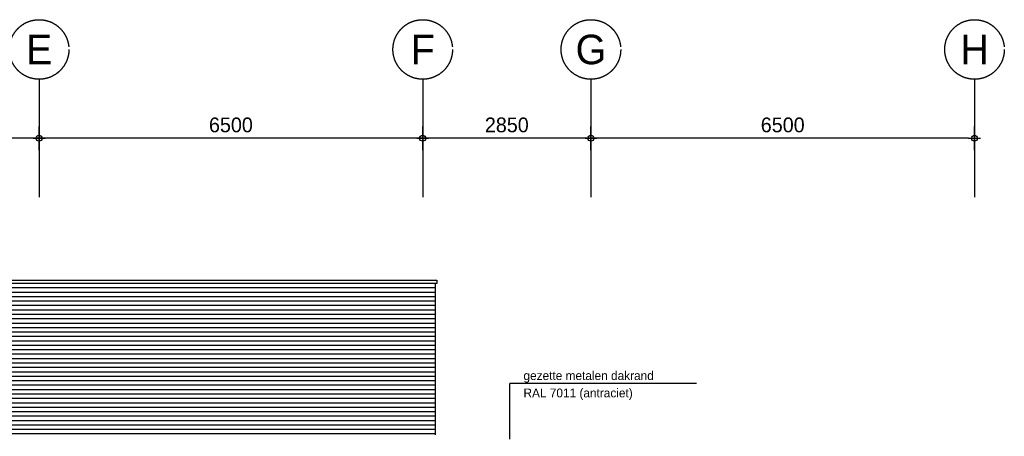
# Model space of a CAD drawing. Extents: x 0 to 140000, y 0 to 84100.
# Tile 11 of 48: x 51884 to 68568, y 31977 to 39036. Entities that reach past the tile are written whole.
import ezdxf
from ezdxf.enums import TextEntityAlignment as Align

# ---------------------------------------------------------------- set-up
doc = ezdxf.new("R2010")
doc.units = 0
doc.header["$LTSCALE"] = 100
doc.header["$MEASUREMENT"] = 0
doc.header["$PDMODE"] = 35
doc.header["$PDSIZE"] = 100
doc.linetypes.add('B0201', pattern=[50, 31.25, -6.25, 6.25, -6.25])
doc.layers.get('0').update_dxf_attribs({"linetype": 'CONTINUOUS'})
doc.layers.get('DEFPOINTS').update_dxf_attribs({"linetype": 'CONTINUOUS'})
for name, color, linetype in [('AL$7A---_STRAMIEN', 1, 'B0201'), ('AL21----_BUITENWAND', 2, 'CONTINUOUS'), ('AM$1A---_ALGEMEEN', 1, 'CONTINUOUS'), ('AT$1A---_ALGEMEEN', 7, 'CONTINUOUS'), ('AT$1A---_TEKST', 2, 'CONTINUOUS'), ('GOLFPLAAT', 42, 'CONTINUOUS')]:
    doc.layers.add(name, color=color, linetype=linetype)
doc.styles.add('02_100', font='B-GBP.shx', dxfattribs={"height": 250})
doc.styles.add('03_200', font='B-GBP.shx', dxfattribs={"height": 700})
doc.styles.add('B-01', font='b-gbp')
doc.dimstyles.new('1732', dxfattribs={"dimscale": 100, "dimtxt": 2.5, "dimasz": 1, "dimexe": 0.18, "dimexo": 0.0625, "dimgap": 1, "dimtad": 1, "dimdec": 0, "dimzin": 0, "dimtxsty": 'B-01', "dimblk1": 'B-TOD', "dimblk2": 'B-TOD', "dimsah": 1, "dimcen": 1, "dimse1": 1, "dimse2": 1, "dimclrt": 2, "dimazin": 3, "dimtfac": 1, "dimtdec": 1, "dimtmove": 0, "dimatfit": 3, "dimtolj": 1, "dimtzin": 0})

# ---------------------------------------------------------------- blocks, each defined once
blk = doc.blocks.new('B-TOD')
for p, q in [((0, -2), (0, 2)), ((-1, 0), (1, 0))]:
    blk.add_line(p, q)
blk.add_circle((0, 0), 0.5)
blk = doc.blocks.new('*D28')
at = {"color": 0, "linetype": 'BYBLOCK'}
blk.add_line((67963, 37027), (61663, 37027), dxfattribs=at)
at = {"layer": 'DEFPOINTS', "color": 0, "linetype": 'BYBLOCK'}
for p in [(61563, 37027), (61563, 36680), (68063, 36680)]:
    blk.add_point(p, dxfattribs=at)
at = {"color": 0, "linetype": 'BYBLOCK', "xscale": 100, "yscale": 100, "zscale": 100, "rotation": 180}
blk.add_blockref('B-TOD', (61563, 37027), dxfattribs=at)
at = {"color": 0, "linetype": 'BYBLOCK', "xscale": 100, "yscale": 100, "zscale": 100}
blk.add_blockref('B-TOD', (68063, 37027), dxfattribs=at)
at = {"color": 2, "linetype": 'BYBLOCK', "insert": (64813, 37252), "char_height": 250, "attachment_point": 5, "style": 'B-01'}
blk.add_mtext('\\A1;6500', dxfattribs=at)
blk = doc.blocks.new('*D27')
at = {"color": 0, "linetype": 'BYBLOCK'}
blk.add_line((61463, 37027), (58813, 37027), dxfattribs=at)
at = {"layer": 'DEFPOINTS', "color": 0, "linetype": 'BYBLOCK'}
for p in [(58713, 37027), (58713, 36680), (61563, 36680)]:
    blk.add_point(p, dxfattribs=at)
at = {"color": 0, "linetype": 'BYBLOCK', "xscale": 100, "yscale": 100, "zscale": 100, "rotation": 180}
blk.add_blockref('B-TOD', (58713, 37027), dxfattribs=at)
at = {"color": 0, "linetype": 'BYBLOCK', "xscale": 100, "yscale": 100, "zscale": 100}
blk.add_blockref('B-TOD', (61563, 37027), dxfattribs=at)
at = {"color": 2, "linetype": 'BYBLOCK', "insert": (60138, 37252), "char_height": 250, "attachment_point": 5, "style": 'B-01'}
blk.add_mtext('\\A1;2850', dxfattribs=at)
blk = doc.blocks.new('*D26')
at = {"color": 0, "linetype": 'BYBLOCK'}
blk.add_line((58613, 37027), (52313, 37027), dxfattribs=at)
at = {"layer": 'DEFPOINTS', "color": 0, "linetype": 'BYBLOCK'}
for p in [(52213, 37027), (52213, 36680), (58713, 36680)]:
    blk.add_point(p, dxfattribs=at)
at = {"color": 0, "linetype": 'BYBLOCK', "xscale": 100, "yscale": 100, "zscale": 100, "rotation": 180}
blk.add_blockref('B-TOD', (52213, 37027), dxfattribs=at)
at = {"color": 0, "linetype": 'BYBLOCK', "xscale": 100, "yscale": 100, "zscale": 100}
blk.add_blockref('B-TOD', (58713, 37027), dxfattribs=at)
at = {"color": 2, "linetype": 'BYBLOCK', "insert": (55463, 37252), "char_height": 250, "attachment_point": 5, "style": 'B-01'}
blk.add_mtext('\\A1;6500', dxfattribs=at)
blk = doc.blocks.new('*D25')
at = {"color": 0, "linetype": 'BYBLOCK'}
blk.add_line((52113, 37027), (47753, 37027), dxfattribs=at)
at = {"layer": 'DEFPOINTS', "color": 0, "linetype": 'BYBLOCK'}
for p in [(47653, 37027), (47653, 36680), (52213, 36680)]:
    blk.add_point(p, dxfattribs=at)
at = {"color": 0, "linetype": 'BYBLOCK', "xscale": 100, "yscale": 100, "zscale": 100, "rotation": 180}
blk.add_blockref('B-TOD', (47653, 37027), dxfattribs=at)
at = {"color": 0, "linetype": 'BYBLOCK', "xscale": 100, "yscale": 100, "zscale": 100}
blk.add_blockref('B-TOD', (52213, 37027), dxfattribs=at)
at = {"color": 2, "linetype": 'BYBLOCK', "insert": (49933, 37252), "char_height": 250, "attachment_point": 5, "style": 'B-01'}
blk.add_mtext('\\A1;4560', dxfattribs=at)

msp = doc.modelspace()

# ---------------------------------------------------------------- linework, layer by layer
at = {"layer": 'AL$7A---_STRAMIEN', "color": 42}
for p, q in [((52213.2, 38027.2), (52213.2, 36027.2)), ((58713.2, 38027.2), (58713.2, 36027.2)), ((61563.2, 38027.2), (61563.2, 36027.2)), ((68063.2, 38027.2), (68063.2, 36027.2))]:
    msp.add_line(p, q, dxfattribs=at)
at = {"layer": 'AL$7A---_STRAMIEN', "color": 1}
for centre in [(52213.2, 38531.7), (58713.2, 38531.7), (61563.2, 38531.7), (68063.2, 38531.7)]:
    msp.add_circle(centre, 504.6, dxfattribs=at)
at = {"layer": 'AL21----_BUITENWAND', "color": 2}
for p, q in [((47943.1, 34620.4), (58953.2, 34620.4)), ((58953.2, 34566), (47943.1, 34566)), ((58953.2, 34620.4), (58953.2, 34566))]:
    msp.add_line(p, q, dxfattribs=at)
at = {"layer": 'AT$1A---_ALGEMEEN', "color": 1}
for p in [(63352.4, 32871.4), (60191.3, 31927.8)]:
    msp.add_line(p, (60191.3, 32871.4), dxfattribs=at)
at = {"layer": 'GOLFPLAAT', "color": 1}
for p, q in [((58923.2, 34566), (58923.2, 32003.7)), ((58923.2, 34491), (47973.1, 34491)), ((58923.2, 34416), (47973.1, 34416)), ((58923.2, 34341), (47973.1, 34341)), ((58923.2, 34266), (47973.1, 34266)), ((58923.2, 34191), (47973.1, 34191)), ((58923.2, 34116), (47973.1, 34116)), ((58923.2, 34041), (47973.1, 34041)), ((58923.2, 33966), (47973.1, 33966)), ((58923.2, 33966), (47973.1, 33966)), ((58923.2, 33891), (47973.1, 33891)), ((58923.2, 33816), (47973.1, 33816)), ((58923.2, 33741), (47973.1, 33741)), ((58923.2, 33666), (47973.1, 33666)), ((58923.2, 33591), (47973.1, 33591)), ((58923.2, 33591), (47973.1, 33591)), ((58923.2, 33516), (47973.1, 33516)), ((58923.2, 33441), (47973.1, 33441)), ((58923.2, 33366), (47973.1, 33366)), ((58923.2, 33291), (47973.1, 33291)), ((58923.2, 33216), (47973.1, 33216)), ((58923.2, 33141), (47973.1, 33141)), ((58923.2, 33066), (47973.1, 33066)), ((58923.2, 32991), (47973.1, 32991)), ((58923.2, 32916), (47973.1, 32916)), ((58923.2, 32841), (47973.1, 32841)), ((58923.2, 32766), (47973.1, 32766)), ((58923.2, 32691), (47973.1, 32691)), ((58923.2, 32616), (47973.1, 32616)), ((58923.2, 32541), (47973.1, 32541)), ((58923.2, 32466), (47973.1, 32466)), ((58923.2, 32391), (47973.1, 32391)), ((58923.2, 32316), (47973.1, 32316)), ((58923.2, 32241), (47973.1, 32241)), ((58923.2, 32166), (47973.1, 32166)), ((58923.2, 32091), (47973.1, 32091)), ((58923.2, 32091), (47973.1, 32091)), ((58923.2, 32016), (47973.1, 32016))]:
    msp.add_line(p, q, dxfattribs=at)

# ---------------------------------------------------------------- texts
at = {"layer": 'AT$1A---_ALGEMEEN', "color": 2, "style": '02_100'}
for s, p in [('gezette metalen dakrand', (60420.7, 32930.3)), ('RAL 7011 (antraciet)', (60420.7, 32636.5))]:
    msp.add_text(s, height=150, dxfattribs=at).set_placement(p)
at = {"layer": 'AT$1A---_TEKST', "color": 3, "style": '03_200'}
for s, p in [('E', (52213.2, 38531.7)), ('F', (58713.2, 38531.7)), ('G', (61563.2, 38531.7)), ('H', (68063.2, 38531.7))]:
    msp.add_text(s, height=500, dxfattribs=at).set_placement(p, align=Align.MIDDLE)

# ---------------------------------------------------------------- dimensions: what is measured, and where the dimension line sits
at = {"layer": 'AM$1A---_ALGEMEEN'}
for base, p1, p2, picture, middle in [((47653.2, 37027.2), (52213.2, 36680.3), (47653.2, 36680.3), '*D25', (49933.2, 37252.2)), ((52213.2, 37027.2), (58713.2, 36680.3), (52213.2, 36680.3), '*D26', (55463.2, 37252.2)), ((58713.2, 37027.2), (61563.2, 36680.3), (58713.2, 36680.3), '*D27', (60138.2, 37252.2)), ((61563.2, 37027.2), (68063.2, 36680.3), (61563.2, 36680.3), '*D28', (64813.2, 37252.2))]:
    dim = msp.add_linear_dim(base=base, p1=p1, p2=p2, dimstyle='1732', dxfattribs=at)
    dim.commit()
    dim.dimension.update_dxf_attribs({"geometry": picture, "text_midpoint": middle})

doc.saveas('drawing.dxf')
